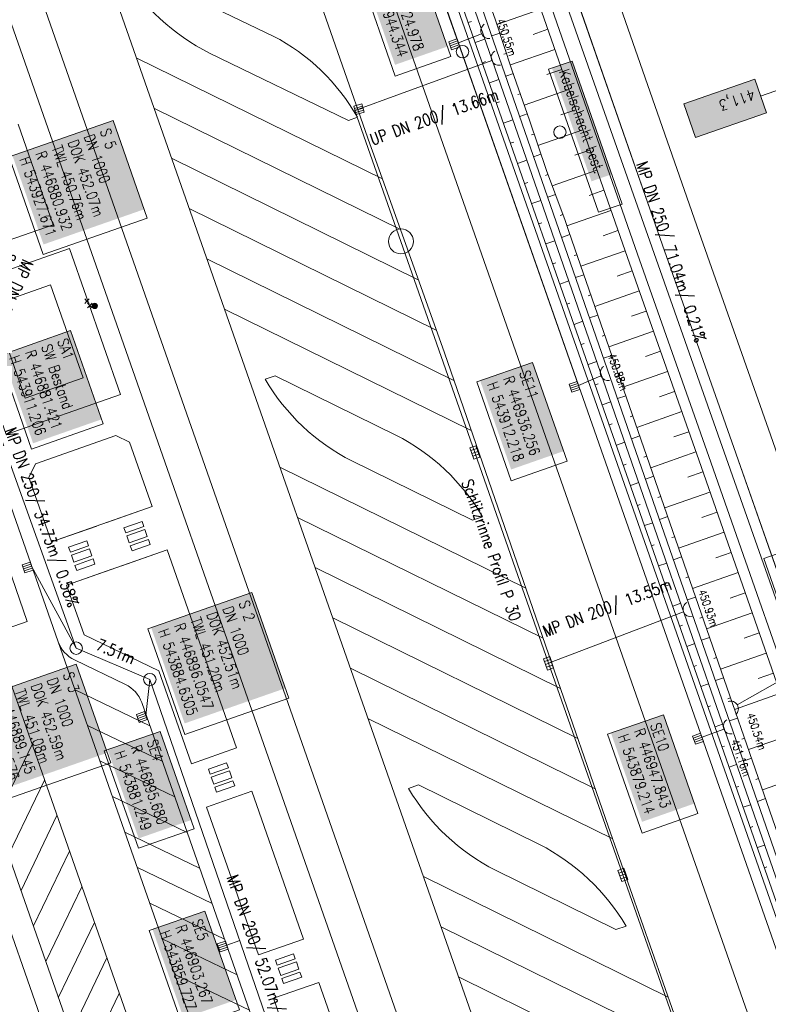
# Model space of a CAD drawing. Header units: inches. Extents: x 446825 to 447109, y 443658 to 444215.
# Tile 9 of 19: x 446884 to 446954, y 443854 to 443947. Entities that reach past the tile are written whole.
import ezdxf

# ---------------------------------------------------------------- set-up
doc = ezdxf.new("R2010")
doc.units = ezdxf.units.IN
doc.header["$MEASUREMENT"] = 0
for name, color, linetype in [('210_Text', 7, 'Continuous'), ('Beschriftung', 7, 'Continuous'), ('GLOBAL', 7, 'Continuous'), ('Hintergrund', 7, 'Continuous'), ('Hintergrundplan', 7, 'Continuous'), ('Kanal', 7, 'Continuous')]:
    doc.layers.add(name, color=color, linetype=linetype)
doc.styles.add('1', font='txt_____.ttf', dxfattribs={"width": 0.9, "height": 1})
doc.styles.add('14059', font='txt_____.ttf', dxfattribs={"width": 0.8, "height": 1})
doc.styles.add('900', font='txt_____.ttf', dxfattribs={"width": 0.8, "height": 1})
doc.styles.add('905', font='txt_____.ttf', dxfattribs={"width": 0.8, "height": 1})

# ---------------------------------------------------------------- blocks, each defined once
blk = doc.blocks.new('Schacht')
at = {"color": 18, "lineweight": 5, "true_color": 0x000000}
blk.add_circle((0, 0), 0.779, dxfattribs=at)
blk = doc.blocks.new('SK-quadrat Rand')
at = {"color": 18, "lineweight": 5, "true_color": 0x000000}
for p, q in [((-0.4, 0.8), (-0.4, 0)), ((-0.4, 0.8), (0.4, 0.8)), ((-0.4, 0), (0.4, 0)), ((-0.2, 0.8), (-0.2, 0)), ((0, 0.8), (0, 0)), ((0.2, 0.8), (0.2, 0)), ((0.4, 0.8), (0.4, 0))]:
    blk.add_line(p, q, dxfattribs=at)
blk = doc.blocks.new('SK-rechteck Mitt')
at = {"color": 18, "lineweight": 5, "true_color": 0x000000}
for p, q in [((-0.375, 0.2), (-0.375, -0.2)), ((-0.375, 0.2), (0.375, 0.2)), ((-0.1875, 0.2), (-0.1875, -0.2)), ((0, 0.2), (0, -0.2)), ((0.1875, 0.2), (0.1875, -0.2)), ((0.375, 0.2), (0.375, -0.2)), ((-0.375, -0.2), (0.375, -0.2))]:
    blk.add_line(p, q, dxfattribs=at)
blk = doc.blocks.new('Ein-_Auslauf')
at = {"color": 18, "lineweight": 5, "true_color": 0x000000}
blk.add_lwpolyline([(-0.700676, -0.583948, -0.816874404), (0.724419, -0.589597)], format="xyb", dxfattribs=at)
blk = doc.blocks.new('Schieber (Kreuz)')
at = {"color": 18, "lineweight": 5, "true_color": 0x000000}
for q in [(-0.2178, 0.2178), (-0.2178, -0.2178), (0.2178, 0.2178), (0.2178, -0.2178)]:
    blk.add_line((0, 0), q, dxfattribs=at)
blk = doc.blocks.new('Unterflurhydrant')
h = blk.add_hatch(color=131)
edge = h.paths.add_edge_path(flags=0)
edge.add_arc((0, 0), 0.25, 0, 360)
at = {"color": 18, "lineweight": 5, "true_color": 0x000000}
blk.add_circle((0, 0), 0.25, dxfattribs=at)

msp = doc.modelspace()

# ---------------------------------------------------------------- hatches: boundary and pattern name
at = {"layer": '210_Text'}
for color in [153, 131]:
    msp.add_hatch(color=color, dxfattribs=at).paths.add_polyline_path([(446953.878, 443937.779), (446947.237, 443935.464), (446946.136, 443938.623), (446952.777, 443940.938)], flags=0)

# ---------------------------------------------------------------- linework, layer by layer
at = {"layer": '210_Text', "color": 2, "lineweight": 5, "true_color": 0xffff00}
msp.add_line((446957.832, 443940.929), (446953.327, 443939.358), dxfattribs=at)
at = {"layer": '210_Text', "color": 18, "lineweight": 5, "true_color": 0x000000}
msp.add_line((446957.832, 443940.929), (446953.327, 443939.358), dxfattribs=at)
at = {"layer": '210_Text', "color": 153, "lineweight": 5, "true_color": 0x5391e3}
msp.add_lwpolyline([(446953.878, 443937.779), (446952.777, 443940.938), (446946.136, 443938.623), (446947.237, 443935.464), (446953.878, 443937.779)], close=True, dxfattribs=at)
at = {"layer": '210_Text', "color": 2, "lineweight": 5, "true_color": 0xffff00}
msp.add_lwpolyline([(446947.237, 443935.464), (446946.136, 443938.623), (446952.777, 443940.938), (446953.878, 443937.779), (446947.237, 443935.464)], close=True, dxfattribs=at)
at = {"layer": '210_Text', "color": 18, "lineweight": 5, "true_color": 0x000000}
for points in [[(446953.878, 443937.779), (446952.777, 443940.938), (446946.136, 443938.623), (446947.237, 443935.464), (446953.878, 443937.779)], [(446947.237, 443935.464), (446946.136, 443938.623), (446952.777, 443940.938), (446953.878, 443937.779), (446947.237, 443935.464)]]:
    msp.add_lwpolyline(points, close=True, dxfattribs=at)
at = {"layer": 'Beschriftung', "color": 18, "lineweight": 5, "true_color": 0x000000}
for points in [[(446921.052, 443952.333), (446924.289, 443943.065), (446919.066, 443941.241), (446915.828, 443950.508)], [(446935.652, 443942.646), (446940.341, 443929.224), (446938.138, 443928.455), (446933.449, 443941.877)], [(446892.616, 443937.065), (446895.81, 443927.923), (446886.055, 443924.515), (446882.861, 443933.658)], [(446888.617, 443917.362), (446891.676, 443908.606), (446884.942, 443906.254), (446881.883, 443915.01)], [(446931.941, 443914.377), (446935.178, 443905.11), (446929.954, 443903.285), (446926.717, 443912.552)], [(446881.317, 443899.351), (446884.554, 443890.083), (446879.33, 443888.258), (446876.093, 443897.526)], [(446963.4, 443899.389), (446966.637, 443890.122), (446956.882, 443886.714), (446953.645, 443895.982)], [(446905.624, 443892.788), (446909.083, 443882.885), (446899.328, 443879.477), (446895.869, 443889.38)], [(446889.147, 443886.089), (446892.384, 443876.822), (446882.629, 443873.414), (446879.391, 443882.682)], [(446944.212, 443881.326), (446947.449, 443872.059), (446942.225, 443870.234), (446938.988, 443879.501)], [(446897.006, 443879.773), (446900.2, 443870.631), (446894.976, 443868.806), (446891.783, 443877.949)], [(446901.22, 443862.911), (446904.459, 443853.638), (446899.236, 443851.814), (446895.996, 443861.086)]]:
    msp.add_lwpolyline(points, close=True, dxfattribs=at)
at = {"layer": 'GLOBAL', "color": 92, "lineweight": 5, "true_color": 0x00b400}
msp.add_polyline3d([(446936.256, 443912.218, 0), (446924.959, 443944.377, 0), (446920.919, 443955.859, 451.048), (446916.903, 443967.344, 450.955), (446913.198, 443977.938, 450.876), (446909.218, 443989.316, 450.797), (446905.454, 444000.026, 450.709), (446901.314, 444011.801, 450.639), (446895.675, 444045.173, 451.449)], dxfattribs=at)
at = {"layer": 'Hintergrund', "color": 254, "lineweight": 15, "true_color": 0xcccccc}
for p, q in [((446879.709, 443985.951), (446931.626, 443837.873)), ((446881.33, 443961.48), (446926.607, 443832.244)), ((446932.716, 443947.52), (446928.6, 443946.085)), ((446925.917, 443946.26), (446926.221, 443946.366)), ((446928.874, 443945.262), (446928.115, 443945.009)), ((446933.375, 443945.631), (446931.994, 443945.15)), ((446926.578, 443944.372), (446927.485, 443944.69)), ((446929.507, 443943.364), (446929.261, 443943.283)), ((446934.033, 443943.743), (446929.865, 443942.29)), ((446894.785, 443942.95), (446917.857, 443931.592)), ((446927.239, 443942.485), (446927.54, 443942.59)), ((446930.143, 443941.468), (446929.429, 443941.222)), ((446934.691, 443941.854), (446933.298, 443941.369)), ((446927.901, 443940.597), (446928.796, 443940.911)), ((446930.795, 443939.577), (446930.558, 443939.496)), ((446935.35, 443939.966), (446931.164, 443938.507)), ((446928.562, 443938.71), (446928.858, 443938.814)), ((446896.438, 443938.235), (446919.545, 443926.86)), ((446931.447, 443937.687), (446930.74, 443937.443)), ((446936.008, 443938.077), (446934.609, 443937.59)), ((446864.675, 443936.571), (446897.415, 443843.128)), ((446886.999, 443927.294), (446883.692, 443936.732)), ((446914.669, 443937.08), (446915.52, 443937.387)), ((446929.223, 443936.822), (446930.107, 443937.132)), ((446932.088, 443935.792), (446931.857, 443935.715)), ((446936.666, 443936.189), (446932.449, 443934.719)), ((446929.885, 443934.935), (446930.177, 443935.037)), ((446932.725, 443933.896), (446932.049, 443933.669)), ((446937.325, 443934.3), (446935.912, 443933.808)), ((446898.091, 443933.52), (446921.233, 443922.127)), ((446930.546, 443933.047), (446931.418, 443933.353)), ((446933.376, 443932.005), (446933.155, 443931.922)), ((446937.983, 443932.412), (446933.777, 443930.945)), ((446931.207, 443931.16), (446931.496, 443931.261)), ((446934.084, 443930.135), (446933.369, 443929.864)), ((446938.641, 443930.523), (446937.256, 443930.04)), ((446931.868, 443929.272), (446932.729, 443929.574)), ((446899.744, 443928.805), (446922.921, 443917.395)), ((446934.792, 443928.265), (446934.536, 443928.168)), ((446939.3, 443928.635), (446935.169, 443927.194)), ((446882.752, 443925.807), (446886.999, 443927.294)), ((446932.53, 443927.385), (446932.815, 443927.484)), ((446935.44, 443926.373), (446934.673, 443926.107)), ((446939.958, 443926.746), (446938.576, 443926.264)), ((446933.191, 443925.497), (446934.04, 443925.795)), ((446936.096, 443924.484), (446935.84, 443924.395)), ((446940.616, 443924.857), (446936.468, 443923.411)), ((446901.398, 443924.09), (446924.574, 443912.681)), ((446933.852, 443923.61), (446934.133, 443923.708)), ((446941.279, 443922.97), (446939.895, 443922.483)), ((446934.514, 443921.722), (446935.351, 443922.016)), ((446936.751, 443922.594), (446935.984, 443922.328)), ((446941.943, 443921.084), (446937.783, 443919.618)), ((446935.175, 443919.835), (446935.452, 443919.932)), ((446937.407, 443920.705), (446937.151, 443920.616)), ((446903.051, 443919.375), (446926.198, 443907.98)), ((446942.608, 443919.198), (446941.218, 443918.708)), ((446935.836, 443917.947), (446936.662, 443918.236)), ((446938.062, 443918.815), (446937.295, 443918.549)), ((446943.273, 443917.311), (446939.094, 443915.839)), ((446938.718, 443916.925), (446938.462, 443916.837)), ((446936.498, 443916.06), (446936.771, 443916.155)), ((446943.937, 443915.425), (446942.542, 443914.933)), ((446937.159, 443914.172), (446937.973, 443914.457)), ((446939.373, 443915.036), (446938.606, 443914.77)), ((446944.602, 443913.539), (446940.406, 443912.06)), ((446940.029, 443913.146), (446939.773, 443913.058)), ((446937.82, 443912.285), (446938.09, 443912.379)), ((446945.267, 443911.652), (446943.865, 443911.158)), ((446938.482, 443910.397), (446939.284, 443910.678)), ((446940.684, 443911.257), (446939.917, 443910.991)), ((446945.931, 443909.766), (446941.717, 443908.281)), ((446941.34, 443909.367), (446941.084, 443909.279)), ((446939.143, 443908.51), (446939.408, 443908.603)), ((446946.596, 443907.88), (446945.188, 443907.384)), ((446885.32, 443904.867), (446892.871, 443907.512)), ((446892.871, 443907.512), (446894.145, 443906.899)), ((446941.995, 443907.478), (446941.228, 443907.212)), ((446894.145, 443906.899), (446896.263, 443900.848)), ((446939.804, 443906.622), (446940.595, 443906.899)), ((446942.651, 443905.588), (446942.395, 443905.5)), ((446947.26, 443905.993), (446943.028, 443904.502)), ((446885.32, 443904.867), (446884.707, 443903.593)), ((446908.246, 443904.557), (446931.303, 443893.206)), ((446940.465, 443904.735), (446940.727, 443904.826)), ((446886.828, 443897.539), (446884.707, 443903.593)), ((446943.306, 443903.699), (446942.539, 443903.433)), ((446947.923, 443904.106), (446946.509, 443903.611)), ((446941.127, 443902.847), (446941.906, 443903.12)), ((446943.962, 443901.809), (446943.706, 443901.721)), ((446948.583, 443902.218), (446944.336, 443900.732)), ((446886.827, 443897.542), (446896.263, 443900.848)), ((446941.788, 443900.96), (446942.046, 443901.05)), ((446909.899, 443899.842), (446932.928, 443888.505)), ((446944.617, 443899.92), (446943.85, 443899.654)), ((446949.244, 443900.331), (446947.827, 443899.835)), ((446942.449, 443899.072), (446943.217, 443899.341)), ((446945.273, 443898.03), (446945.017, 443897.942)), ((446949.905, 443898.443), (446945.647, 443896.953)), ((446888.249, 443893.483), (446897.685, 443896.79)), ((446897.686, 443896.79), (446904.193, 443878.219)), ((446943.111, 443897.185), (446943.365, 443897.274)), ((446945.928, 443896.141), (446945.161, 443895.875)), ((446950.566, 443896.555), (446949.145, 443896.058)), ((446911.552, 443895.127), (446934.557, 443883.802)), ((446943.772, 443895.297), (446944.528, 443895.562)), ((446946.584, 443894.251), (446946.328, 443894.162)), ((446951.226, 443894.668), (446946.958, 443893.174)), ((446944.433, 443893.41), (446944.684, 443893.497)), ((446947.239, 443892.362), (446946.472, 443892.095)), ((446951.887, 443892.78), (446950.462, 443892.281)), ((446945.095, 443891.522), (446945.839, 443891.783)), ((446913.205, 443890.412), (446936.192, 443879.096)), ((446947.895, 443890.472), (446947.639, 443890.383)), ((446952.548, 443890.892), (446948.269, 443889.394)), ((446945.756, 443889.635), (446946.002, 443889.721)), ((446948.55, 443888.583), (446947.783, 443888.316)), ((446953.209, 443889.005), (446951.78, 443888.505)), ((446887.457, 443888.183), (446903.297, 443842.972)), ((446946.417, 443887.747), (446947.15, 443888.004)), ((446949.206, 443886.693), (446948.95, 443886.604)), ((446953.869, 443887.117), (446949.58, 443885.615)), ((446914.858, 443885.697), (446937.826, 443874.39)), ((446947.079, 443885.86), (446947.321, 443885.944)), ((446896.894, 443885.442), (446899.946, 443876.731)), ((446949.861, 443884.804), (446949.094, 443884.537)), ((446954.53, 443885.229), (446953.098, 443884.728)), ((446947.74, 443883.972), (446948.461, 443884.225)), ((446889.037, 443883.673), (446896.046, 443880.3)), ((446955.191, 443883.341), (446950.891, 443881.836)), ((446948.401, 443882.085), (446948.64, 443882.168)), ((446950.517, 443882.914), (446950.261, 443882.825)), ((446890.206, 443880.337), (446897.215, 443876.963)), ((446916.512, 443880.982), (446939.466, 443869.681)), ((446949.062, 443880.197), (446949.772, 443880.446)), ((446951.172, 443881.024), (446950.405, 443880.758)), ((446956.512, 443879.566), (446952.202, 443878.057)), ((446885.006, 443878.543), (446881.634, 443871.534)), ((446949.724, 443878.31), (446949.958, 443878.392)), ((446951.828, 443879.135), (446951.572, 443879.046)), ((446891.375, 443877), (446898.384, 443873.627)), ((446950.385, 443876.422), (446951.083, 443876.667)), ((446952.483, 443877.245), (446951.716, 443876.979)), ((446957.834, 443875.791), (446953.513, 443874.278)), ((446886.175, 443875.207), (446882.803, 443868.197)), ((446951.046, 443874.535), (446951.277, 443874.615)), ((446953.139, 443875.356), (446952.883, 443875.267)), ((446905.615, 443874.161), (446910.475, 443860.288)), ((446892.544, 443873.663), (446899.554, 443870.29)), ((446951.708, 443872.647), (446952.394, 443872.888)), ((446953.794, 443873.466), (446953.027, 443873.2)), ((446887.344, 443871.87), (446883.972, 443864.86)), ((446901.368, 443872.673), (446906.228, 443858.8)), ((446893.713, 443870.327), (446900.722, 443866.954)), ((446952.369, 443870.759), (446952.596, 443870.839)), ((446953.03, 443868.872), (446953.705, 443869.109)), ((446888.513, 443868.533), (446885.141, 443861.524)), ((446894.883, 443866.989), (446901.892, 443863.616)), ((446953.692, 443866.984), (446953.915, 443867.063)), ((446921.707, 443866.163), (446944.675, 443854.856)), ((446889.682, 443865.197), (446886.31, 443858.187)), ((446896.052, 443863.653), (446903.061, 443860.28)), ((446890.851, 443861.86), (446887.479, 443854.85)), ((446923.36, 443861.448), (446946.312, 443850.149)), ((446897.22, 443860.316), (446904.229, 443856.944)), ((446892.02, 443858.523), (446888.648, 443851.514)), ((446898.389, 443856.98), (446905.399, 443853.607)), ((446911.897, 443856.23), (446917.528, 443840.157)), ((446925.013, 443856.733), (446947.962, 443845.435)), ((446893.19, 443855.187), (446889.934, 443848.421)), ((446907.65, 443854.742), (446909.76, 443848.719))]:
    msp.add_line(p, q, dxfattribs=at)
for points in [[(446900.191, 444055.195), (446903.57, 444044.254), (446911.486, 444019.844), (446919.4, 443996.424), (446927.04, 443974.361), (446935.389, 443950.486), (446944.145, 443925.367), (446950.833, 443906.385), (446961.358, 443876.315), (446970.072, 443851.509), (446976.947, 443831.697), (446984.754, 443809.453), (446986.245, 443805.194)], [(446896.847, 444054.162), (446900.233, 444043.198), (446908.163, 444018.744), (446916.088, 443995.291), (446923.734, 443973.211), (446932.085, 443949.331), (446940.842, 443924.21), (446947.531, 443905.225), (446958.055, 443875.157), (446966.767, 443850.356), (446973.642, 443830.544), (446981.452, 443808.294), (446982.941, 443804.038)], [(446897.802, 444054.457), (446901.186, 444043.5), (446909.112, 444019.058), (446917.034, 443995.615), (446924.678, 443973.54), (446933.029, 443949.661), (446941.786, 443924.54), (446948.475, 443905.556), (446958.999, 443875.488), (446967.712, 443850.685), (446974.586, 443830.874), (446982.395, 443808.625), (446983.885, 443804.368)], [(446892.816, 444032.444), (446895.673, 444031.07), (446969.389, 443820.669), (446967.702, 443817.237)], [(446913.076, 443994.179), (446914.669, 443989.44), (446916.261, 443984.699), (446917.85, 443979.958), (446919.385, 443975.198), (446920.919, 443970.437), (446922.453, 443965.676), (446923.976, 443960.912), (446925.474, 443956.139), (446926.759, 443951.291), (446928.435, 443946.58), (446930.016, 443941.836), (446931.646, 443937.11), (446933.238, 443932.369), (446935.009, 443927.692), (446935.337, 443926.67), (446944.818, 443899.341), (446957.928, 443861.55), (446959.567, 443856.826), (446961.21, 443852.104)], [(446913.907, 443942.836), (446916.699, 443934.895), (446917.051, 443933.852)], [(446917.051, 443933.852), (446923.678, 443915.274), (446933.749, 443886.128), (446939.041, 443870.892), (446945.241, 443853.246), (446946.74, 443848.912), (446951.195, 443836.24), (446957.979, 443816.799), (446958.411, 443815.567)], [(446896.894, 443885.442), (446889.885, 443888.814), (446888.249, 443893.483)]]:
    msp.add_lwpolyline(points, dxfattribs=at)
for points in [[(446887.789, 444036.412, -0.019083), (446889.461, 444032.165), (446966.79, 443811.454)], [(446887.789, 444036.412, 0.213062), (446891.409, 444033.121, -0.23303), (446895.196, 444029.406), (446967.939, 443821.782, -0.227664), (446967.365, 443816.618, 0.227694), (446966.79, 443811.454)], [(446890.73, 444035.552, -0.42086), (446890.499, 444036.213), (446890.953, 444036.372, -0.401798), (446898.161, 444033.107, -0.019269), (446898.309, 444032.692), (446901.649, 444021.941), (446903.172, 444017.183), (446904.742, 444012.442), (446906.36, 444007.717), (446944.052, 443899.07), (446957.162, 443861.279), (446958.801, 443856.556), (446960.444, 443851.835), (446962.091, 443847.114), (446963.74, 443842.394), (446965.393, 443837.676), (446967.05, 443832.958), (446971.617, 443819.956, -0.068029), (446972.741, 443814.463, -0.048999), (446972.612, 443810.418, 0.113451), (446973.531, 443801.401), (446973.796, 443800.685)], [(446973.14, 443800.442), (446972.871, 443801.167, -0.113568), (446971.918, 443810.508, 0.117419), (446970.956, 443819.724), (446966.39, 443832.726), (446964.733, 443837.444), (446963.079, 443842.163), (446961.43, 443846.883), (446959.783, 443851.604), (446958.14, 443856.326), (446956.501, 443861.05), (446943.391, 443898.841), (446905.698, 444007.489), (446904.079, 444012.219), (446902.506, 444016.966), (446900.981, 444021.73), (446897.641, 444032.484, 0.424353), (446891.219, 444035.723), (446890.73, 444035.552)], [(446972.118, 443800.097), (446971.608, 443801.57, -0.118953), (446970.735, 443811.394, 0.125853), (446969.93, 443820.636), (446895.627, 444032.711, 0.414457), (446891.797, 444034.55, -0.054822), (446891.442, 444034.485, -0.20187), (446890.23, 444034.897)], [(446925.057, 443836.67, 0.198918), (446923.526, 443838.381), (446921.366, 443839.42, -0.198913), (446919.836, 443841.132), (446880.012, 443954.795, -0.19891), (446880.14, 443957.088), (446881.181, 443959.251, 0.198722), (446881.309, 443961.544)], [(446915.517, 443937.387, 0.144445), (446907.629, 443944.99), (446894.406, 443951.345), (446893.463, 443951.008)], [(446893.464, 443951.007, 0.142623), (446901.65, 443943.389), (446914.669, 443937.08)], [(446915.852, 443831.225, -0.292532), (446907.409, 443845.014, 0.089418), (446906.568, 443850.27), (446895.288, 443882.465, 0.198904), (446893.757, 443884.177), (446888.987, 443886.471, -0.198904), (446887.457, 443888.183), (446876.475, 443919.528, -0.198904), (446876.602, 443921.821), (446878.897, 443926.591, 0.198904), (446879.025, 443928.883), (446877.744, 443932.54, 0.198904), (446876.213, 443934.251), (446871.442, 443936.55, -0.200245), (446869.911, 443938.261)], [(446897.237, 443843.634, 0.198855), (446895.706, 443845.346), (446890.936, 443847.641, -0.199131), (446889.406, 443849.352), (446862.172, 443927.084, -0.198904), (446862.299, 443929.376), (446864.594, 443934.146, 0.199247), (446864.721, 443936.443)], [(446906.859, 443912.803, 0.142623), (446914.998, 443905.135), (446926.308, 443899.566), (446927.257, 443899.903, 0.142623), (446919.121, 443907.563), (446907.803, 443913.134), (446906.858, 443912.804)], [(446920.32, 443874.41, 0.142623), (446928.459, 443866.742), (446939.769, 443861.173), (446940.718, 443861.51, 0.142623), (446932.582, 443869.17), (446921.264, 443874.742), (446920.319, 443874.411)], [(446879.837, 443870.011), (446887.656, 443847.694), (446895.448, 443843.945, -0.199814), (446896.471, 443842.797), (446897.415, 443843.128)]]:
    msp.add_lwpolyline(points, format="xyb", dxfattribs=at)
for points in [[(446877.794, 443921.324), (446888.506, 443925.077), (446893.306, 443911.373), (446882.594, 443907.621), (446877.794, 443921.324)], [(446881.305, 443919.757), (446886.741, 443921.661), (446889.795, 443912.941), (446884.359, 443911.036), (446881.305, 443919.757)]]:
    msp.add_lwpolyline(points, close=True, dxfattribs=at)
at = {"layer": 'Hintergrundplan', "color": 254, "lineweight": 15, "true_color": 0xcccccc}
for p, q in [((446889.087, 444013.883), (446913.907, 443942.836)), ((446879.709, 443985.951), (446931.626, 443837.873)), ((446881.33, 443961.48), (446926.607, 443832.244)), ((446935.389, 443950.486), (446944.145, 443925.367)), ((446932.716, 443947.52), (446928.6, 443946.085)), ((446925.917, 443946.26), (446926.221, 443946.366)), ((446928.874, 443945.262), (446928.115, 443945.009)), ((446933.375, 443945.631), (446931.994, 443945.15)), ((446926.578, 443944.372), (446927.485, 443944.69)), ((446929.507, 443943.364), (446929.261, 443943.283)), ((446934.033, 443943.743), (446929.865, 443942.29)), ((446894.785, 443942.95), (446917.857, 443931.592)), ((446927.239, 443942.485), (446927.54, 443942.59)), ((446930.143, 443941.468), (446929.429, 443941.222)), ((446934.691, 443941.854), (446933.298, 443941.369)), ((446927.901, 443940.597), (446928.796, 443940.911)), ((446930.795, 443939.577), (446930.558, 443939.496)), ((446935.35, 443939.966), (446931.164, 443938.507)), ((446928.562, 443938.71), (446928.858, 443938.814)), ((446896.438, 443938.235), (446919.545, 443926.86)), ((446931.447, 443937.687), (446930.74, 443937.443)), ((446936.008, 443938.077), (446934.609, 443937.59)), ((446864.675, 443936.571), (446897.415, 443843.128)), ((446886.999, 443927.294), (446883.692, 443936.732)), ((446914.669, 443937.08), (446915.52, 443937.387)), ((446929.223, 443936.822), (446930.107, 443937.132)), ((446932.088, 443935.792), (446931.857, 443935.715)), ((446936.666, 443936.189), (446932.449, 443934.719)), ((446929.885, 443934.935), (446930.177, 443935.037)), ((446932.725, 443933.896), (446932.049, 443933.669)), ((446937.325, 443934.3), (446935.912, 443933.808)), ((446898.091, 443933.52), (446921.233, 443922.127)), ((446930.546, 443933.047), (446931.418, 443933.353)), ((446933.376, 443932.005), (446933.155, 443931.922)), ((446937.983, 443932.412), (446933.777, 443930.945)), ((446931.207, 443931.16), (446931.496, 443931.261)), ((446934.084, 443930.135), (446933.369, 443929.864)), ((446938.641, 443930.523), (446937.256, 443930.04)), ((446931.868, 443929.272), (446932.729, 443929.574)), ((446899.744, 443928.805), (446922.921, 443917.395)), ((446934.792, 443928.265), (446934.536, 443928.168)), ((446939.3, 443928.635), (446935.169, 443927.194)), ((446882.752, 443925.807), (446886.999, 443927.294)), ((446932.53, 443927.385), (446932.815, 443927.484)), ((446935.44, 443926.373), (446934.673, 443926.107)), ((446939.958, 443926.746), (446938.576, 443926.264)), ((446933.191, 443925.497), (446934.04, 443925.795)), ((446936.096, 443924.484), (446935.84, 443924.395)), ((446940.616, 443924.857), (446936.468, 443923.411)), ((446944.145, 443925.367), (446950.833, 443906.385)), ((446901.398, 443924.09), (446924.574, 443912.681)), ((446933.852, 443923.61), (446934.133, 443923.708)), ((446941.279, 443922.97), (446939.895, 443922.483)), ((446934.514, 443921.722), (446935.351, 443922.016)), ((446936.751, 443922.594), (446935.984, 443922.328)), ((446941.943, 443921.084), (446937.783, 443919.618)), ((446935.175, 443919.835), (446935.452, 443919.932)), ((446937.407, 443920.705), (446937.151, 443920.616)), ((446903.051, 443919.375), (446926.198, 443907.98)), ((446942.608, 443919.198), (446941.218, 443918.708)), ((446935.836, 443917.947), (446936.662, 443918.236)), ((446938.062, 443918.815), (446937.295, 443918.549)), ((446943.273, 443917.311), (446939.094, 443915.839)), ((446938.718, 443916.925), (446938.462, 443916.837)), ((446936.498, 443916.06), (446936.771, 443916.155)), ((446943.937, 443915.425), (446942.542, 443914.933)), ((446937.159, 443914.172), (446937.973, 443914.457)), ((446939.373, 443915.036), (446938.606, 443914.77)), ((446944.602, 443913.539), (446940.406, 443912.06)), ((446940.029, 443913.146), (446939.773, 443913.058)), ((446937.82, 443912.285), (446938.09, 443912.379)), ((446945.267, 443911.652), (446943.865, 443911.158)), ((446938.482, 443910.397), (446939.284, 443910.678)), ((446940.684, 443911.257), (446939.917, 443910.991)), ((446945.931, 443909.766), (446941.717, 443908.281)), ((446941.34, 443909.367), (446941.084, 443909.279)), ((446939.143, 443908.51), (446939.408, 443908.603)), ((446946.596, 443907.88), (446945.188, 443907.384)), ((446885.32, 443904.867), (446892.871, 443907.512)), ((446892.871, 443907.512), (446894.145, 443906.899)), ((446941.995, 443907.478), (446941.228, 443907.212)), ((446894.145, 443906.899), (446896.263, 443900.848)), ((446939.804, 443906.622), (446940.595, 443906.899)), ((446950.833, 443906.385), (446961.358, 443876.315)), ((446942.651, 443905.588), (446942.395, 443905.5)), ((446947.26, 443905.993), (446943.028, 443904.502)), ((446885.32, 443904.867), (446884.707, 443903.593)), ((446908.246, 443904.557), (446931.303, 443893.206)), ((446940.465, 443904.735), (446940.727, 443904.826)), ((446886.828, 443897.539), (446884.707, 443903.593)), ((446943.306, 443903.699), (446942.539, 443903.433)), ((446947.923, 443904.106), (446946.509, 443903.611)), ((446941.127, 443902.847), (446941.906, 443903.12)), ((446943.962, 443901.809), (446943.706, 443901.721)), ((446948.583, 443902.218), (446944.336, 443900.732)), ((446886.827, 443897.542), (446896.263, 443900.848)), ((446896.263, 443900.848), (446892.016, 443899.36)), ((446941.788, 443900.96), (446942.046, 443901.05)), ((446909.899, 443899.842), (446932.928, 443888.505)), ((446944.617, 443899.92), (446943.85, 443899.654)), ((446949.244, 443900.331), (446947.827, 443899.835)), ((446891.074, 443899.029), (446886.827, 443897.542)), ((446942.449, 443899.072), (446943.217, 443899.341)), ((446945.273, 443898.03), (446945.017, 443897.942)), ((446949.905, 443898.443), (446945.647, 443896.953)), ((446888.249, 443893.483), (446897.685, 443896.79)), ((446893.438, 443895.302), (446897.685, 443896.79)), ((446897.686, 443896.79), (446904.193, 443878.219)), ((446943.111, 443897.185), (446943.365, 443897.274)), ((446945.928, 443896.141), (446945.161, 443895.875)), ((446950.566, 443896.555), (446949.145, 443896.058)), ((446888.249, 443893.483), (446892.495, 443894.971)), ((446911.552, 443895.127), (446934.557, 443883.802)), ((446943.772, 443895.297), (446944.528, 443895.562)), ((446946.584, 443894.251), (446946.328, 443894.162)), ((446951.226, 443894.668), (446946.958, 443893.174)), ((446944.433, 443893.41), (446944.684, 443893.497)), ((446947.239, 443892.362), (446946.472, 443892.095)), ((446951.887, 443892.78), (446950.462, 443892.281)), ((446945.095, 443891.522), (446945.839, 443891.783)), ((446913.205, 443890.412), (446936.192, 443879.096)), ((446947.895, 443890.472), (446947.639, 443890.383)), ((446952.548, 443890.892), (446948.269, 443889.394)), ((446945.756, 443889.635), (446946.002, 443889.721)), ((446948.55, 443888.583), (446947.783, 443888.316)), ((446953.209, 443889.005), (446951.78, 443888.505)), ((446887.457, 443888.183), (446903.297, 443842.972)), ((446946.417, 443887.747), (446947.15, 443888.004)), ((446949.206, 443886.693), (446948.95, 443886.604)), ((446953.869, 443887.117), (446949.58, 443885.615)), ((446914.858, 443885.697), (446937.826, 443874.39)), ((446947.079, 443885.86), (446947.321, 443885.944)), ((446896.894, 443885.442), (446899.946, 443876.731)), ((446949.861, 443884.804), (446949.094, 443884.537)), ((446954.53, 443885.229), (446953.098, 443884.728)), ((446947.74, 443883.972), (446948.461, 443884.225)), ((446889.037, 443883.673), (446896.046, 443880.3)), ((446955.191, 443883.341), (446950.891, 443881.836)), ((446948.401, 443882.085), (446948.64, 443882.168)), ((446950.517, 443882.914), (446950.261, 443882.825)), ((446890.206, 443880.337), (446897.215, 443876.963)), ((446916.512, 443880.982), (446939.466, 443869.681)), ((446949.062, 443880.197), (446949.772, 443880.446)), ((446951.172, 443881.024), (446950.405, 443880.758)), ((446956.512, 443879.566), (446952.202, 443878.057)), ((446885.006, 443878.543), (446881.634, 443871.534)), ((446949.724, 443878.31), (446949.958, 443878.392)), ((446951.828, 443879.135), (446951.572, 443879.046)), ((446904.193, 443878.219), (446899.946, 443876.731)), ((446891.375, 443877), (446898.384, 443873.627)), ((446950.385, 443876.422), (446951.083, 443876.667)), ((446952.483, 443877.245), (446951.716, 443876.979)), ((446957.834, 443875.791), (446953.513, 443874.278)), ((446886.175, 443875.207), (446882.803, 443868.197)), ((446951.046, 443874.535), (446951.277, 443874.615)), ((446953.139, 443875.356), (446952.883, 443875.267)), ((446901.368, 443872.673), (446905.614, 443874.161)), ((446905.615, 443874.161), (446910.475, 443860.288)), ((446892.544, 443873.663), (446899.554, 443870.29)), ((446951.708, 443872.647), (446952.394, 443872.888)), ((446953.794, 443873.466), (446953.027, 443873.2)), ((446887.344, 443871.87), (446883.972, 443864.86)), ((446901.368, 443872.673), (446906.228, 443858.8)), ((446893.713, 443870.327), (446900.722, 443866.954)), ((446952.369, 443870.759), (446952.596, 443870.839)), ((446953.03, 443868.872), (446953.705, 443869.109)), ((446888.513, 443868.533), (446885.141, 443861.524)), ((446894.883, 443866.989), (446901.892, 443863.616)), ((446953.692, 443866.984), (446953.915, 443867.063)), ((446921.707, 443866.163), (446944.675, 443854.856)), ((446889.682, 443865.197), (446886.31, 443858.187)), ((446896.052, 443863.653), (446903.061, 443860.28)), ((446890.851, 443861.86), (446887.479, 443854.85)), ((446923.36, 443861.448), (446946.312, 443850.149)), ((446897.22, 443860.316), (446904.229, 443856.944)), ((446910.475, 443860.288), (446906.228, 443858.8)), ((446892.02, 443858.523), (446888.648, 443851.514)), ((446898.389, 443856.98), (446905.399, 443853.607)), ((446907.65, 443854.742), (446911.897, 443856.23)), ((446911.897, 443856.23), (446917.528, 443840.157)), ((446925.013, 443856.733), (446947.962, 443845.435)), ((446893.19, 443855.187), (446889.934, 443848.421)), ((446907.65, 443854.742), (446909.76, 443848.719))]:
    msp.add_line(p, q, dxfattribs=at)
for points in [[(446868.119, 444185.762), (446872.902, 444166.574), (446874.776, 444158.915), (446879.718, 444139.722), (446884.285, 444122.721), (446890.218, 444101.37), (446894.053, 444088.1), (446899.244, 444070.549), (446907.026, 444045.348), (446914.927, 444020.983), (446922.83, 443997.598), (446930.463, 443975.553), (446938.811, 443951.683), (446947.566, 443926.566), (446954.254, 443907.586), (446964.779, 443877.515), (446973.494, 443852.704), (446980.369, 443832.892), (446988.175, 443810.653), (446997.053, 443785.283), (447004.526, 443763.549), (447021.071, 443716.597)], [(446896.847, 444054.162), (446900.233, 444043.198), (446908.163, 444018.744), (446916.088, 443995.291), (446923.734, 443973.211), (446932.085, 443949.331), (446940.842, 443924.21), (446947.531, 443905.225), (446958.055, 443875.157), (446966.767, 443850.356), (446973.642, 443830.544), (446981.452, 443808.294), (446982.941, 443804.038)], [(446897.802, 444054.457), (446901.186, 444043.5), (446909.112, 444019.058), (446917.034, 443995.615), (446924.678, 443973.54), (446933.029, 443949.661), (446941.786, 443924.54), (446948.475, 443905.556), (446958.999, 443875.488), (446967.712, 443850.685), (446974.586, 443830.874), (446982.395, 443808.625), (446983.885, 443804.368)], [(446892.816, 444032.444), (446895.673, 444031.07), (446969.389, 443820.669), (446967.702, 443817.237)], [(446913.076, 443994.179), (446914.669, 443989.44), (446916.261, 443984.699), (446917.85, 443979.958), (446919.385, 443975.198), (446920.919, 443970.437), (446922.453, 443965.676), (446923.976, 443960.912), (446925.474, 443956.139), (446926.759, 443951.291), (446928.435, 443946.58), (446930.016, 443941.836), (446931.646, 443937.11), (446933.238, 443932.369), (446935.009, 443927.692), (446935.337, 443926.67), (446944.818, 443899.341), (446957.928, 443861.55), (446959.567, 443856.826), (446961.21, 443852.104)], [(446913.907, 443942.836), (446916.699, 443934.895), (446917.051, 443933.852)], [(446917.051, 443933.852), (446923.678, 443915.274), (446933.749, 443886.128), (446939.041, 443870.892), (446945.241, 443853.246), (446946.74, 443848.912), (446951.195, 443836.24), (446957.979, 443816.799), (446958.411, 443815.567)], [(446896.894, 443885.442), (446889.885, 443888.814), (446888.249, 443893.483)]]:
    msp.add_lwpolyline(points, dxfattribs=at)
for points in [[(446887.789, 444036.412, -0.019083), (446889.461, 444032.165), (446966.79, 443811.454)], [(446887.789, 444036.412, 0.213062), (446891.409, 444033.121, -0.23303), (446895.196, 444029.406), (446967.939, 443821.782, -0.227664), (446967.365, 443816.618, 0.227694), (446966.79, 443811.454)], [(446890.73, 444035.552, -0.42086), (446890.499, 444036.213), (446890.953, 444036.372, -0.401798), (446898.161, 444033.107, -0.019269), (446898.309, 444032.692), (446901.649, 444021.941), (446903.172, 444017.183), (446904.742, 444012.442), (446906.36, 444007.717), (446944.052, 443899.07), (446957.162, 443861.279), (446958.801, 443856.556), (446960.444, 443851.835), (446962.091, 443847.114), (446963.74, 443842.394), (446965.393, 443837.676), (446967.05, 443832.958), (446971.617, 443819.956, -0.068029), (446972.741, 443814.463, -0.048999), (446972.612, 443810.418, 0.113451), (446973.531, 443801.401), (446973.796, 443800.685)], [(446973.14, 443800.442), (446972.871, 443801.167, -0.113568), (446971.918, 443810.508, 0.117419), (446970.956, 443819.724), (446966.39, 443832.726), (446964.733, 443837.444), (446963.079, 443842.163), (446961.43, 443846.883), (446959.783, 443851.604), (446958.14, 443856.326), (446956.501, 443861.05), (446943.391, 443898.841), (446905.698, 444007.489), (446904.079, 444012.219), (446902.506, 444016.966), (446900.981, 444021.73), (446897.641, 444032.484, 0.424353), (446891.219, 444035.723), (446890.73, 444035.552)], [(446972.118, 443800.097), (446971.608, 443801.57, -0.118953), (446970.735, 443811.394, 0.125853), (446969.93, 443820.636), (446895.627, 444032.711, 0.414457), (446891.797, 444034.55, -0.054822), (446891.442, 444034.485, -0.20187), (446890.23, 444034.897)], [(446925.057, 443836.67, 0.198918), (446923.526, 443838.381), (446921.366, 443839.42, -0.198913), (446919.836, 443841.132), (446880.012, 443954.795, -0.19891), (446880.14, 443957.088), (446881.181, 443959.251, 0.198722), (446881.309, 443961.544)], [(446915.517, 443937.387, 0.144445), (446907.629, 443944.99), (446894.406, 443951.345), (446893.463, 443951.008)], [(446893.464, 443951.007, 0.142623), (446901.65, 443943.389), (446914.669, 443937.08)], [(446915.852, 443831.225, -0.292532), (446907.409, 443845.014, 0.089418), (446906.568, 443850.27), (446895.288, 443882.465, 0.198904), (446893.757, 443884.177), (446888.987, 443886.471, -0.198904), (446887.457, 443888.183), (446876.475, 443919.528, -0.198904), (446876.602, 443921.821), (446878.897, 443926.591, 0.198904), (446879.025, 443928.883), (446877.744, 443932.54, 0.198904), (446876.213, 443934.251), (446871.442, 443936.55, -0.200245), (446869.911, 443938.261)], [(446897.237, 443843.634, 0.198855), (446895.706, 443845.346), (446890.936, 443847.641, -0.199131), (446889.406, 443849.352), (446862.172, 443927.084, -0.198904), (446862.299, 443929.376), (446864.594, 443934.146, 0.199247), (446864.721, 443936.443)], [(446906.859, 443912.803, 0.142623), (446914.998, 443905.135), (446926.308, 443899.566), (446927.257, 443899.903, 0.142623), (446919.121, 443907.563), (446907.803, 443913.134), (446906.858, 443912.804)], [(446920.32, 443874.41, 0.142623), (446928.459, 443866.742), (446939.769, 443861.173), (446940.718, 443861.51, 0.142623), (446932.582, 443869.17), (446921.264, 443874.742), (446920.319, 443874.411)], [(446879.837, 443870.011), (446887.656, 443847.694), (446895.448, 443843.945, -0.199814), (446896.471, 443842.797), (446897.415, 443843.128)]]:
    msp.add_lwpolyline(points, format="xyb", dxfattribs=at)
for points in [[(446877.794, 443921.324), (446888.506, 443925.077), (446893.306, 443911.373), (446882.594, 443907.621), (446877.794, 443921.324)], [(446881.305, 443919.757), (446886.741, 443921.661), (446889.795, 443912.941), (446884.359, 443911.036), (446881.305, 443919.757)], [(446893.786, 443898.391), (446893.621, 443898.863), (446895.32, 443899.458), (446895.485, 443898.986), (446893.786, 443898.391)], [(446895.816, 443898.042), (446894.117, 443897.447), (446893.886, 443898.108), (446895.584, 443898.703), (446895.816, 443898.042)], [(446894.216, 443897.164), (446894.381, 443896.692), (446896.08, 443897.287), (446895.915, 443897.759), (446894.216, 443897.164)], [(446888.597, 443896.572), (446888.432, 443897.044), (446890.13, 443897.639), (446890.296, 443897.167), (446888.597, 443896.572)], [(446890.626, 443896.224), (446888.928, 443895.629), (446888.696, 443896.289), (446890.395, 443896.884), (446890.626, 443896.224)], [(446889.027, 443895.345), (446889.192, 443894.873), (446890.891, 443895.469), (446890.725, 443895.94), (446889.027, 443895.345)], [(446901.716, 443875.762), (446901.55, 443876.234), (446903.249, 443876.829), (446903.415, 443876.357), (446901.716, 443875.762)], [(446903.745, 443875.413), (446902.046, 443874.818), (446901.815, 443875.479), (446903.514, 443876.074), (446903.745, 443875.413)], [(446902.146, 443874.535), (446902.311, 443874.063), (446904.01, 443874.658), (446903.844, 443875.13), (446902.146, 443874.535)], [(446907.998, 443857.831), (446907.833, 443858.303), (446909.532, 443858.898), (446909.697, 443858.426), (446907.998, 443857.831)], [(446910.028, 443857.482), (446908.329, 443856.887), (446908.097, 443857.548), (446909.796, 443858.143), (446910.028, 443857.482)], [(446908.428, 443856.604), (446908.593, 443856.132), (446910.292, 443856.727), (446910.127, 443857.199), (446908.428, 443856.604)]]:
    msp.add_lwpolyline(points, close=True, dxfattribs=at)
at = {"layer": 'Kanal', "color": 92, "lineweight": 5, "true_color": 0x00b400}
for p, q in [((446924.989, 443944.347, 451.145), (446927.144, 443945.209, 450.623)), ((446915.288, 443938.016, 451.44), (446928.121, 443942.684, 450.546)), ((446889.145, 443887.576), (446877.419, 443920.265)), ((446936.256, 443912.218, 451.406), (446938.357, 443913.105, 450.884)), ((446889.145, 443887.576), (446884.964, 443895.275, 452.385)), ((446933.453, 443886.154, 451.877), (446946.109, 443890.979, 450.929)), ((446896.055, 443884.631), (446889.145, 443887.576)), ((446957.072, 443885.649, 452.86), (446951.147, 443882.261, 450.535)), ((446896.055, 443884.631), (446895.68, 443881.249, 452.358)), ((446912.997, 443835.389, 453.044), (446896.055, 443884.631)), ((446947.843, 443879.214, 451.69), (446949.877, 443879.977, 451.162)), ((446904.48, 443860.144), (446903.267, 443859.727, 452.533))]:
    msp.add_line(p, q, dxfattribs=at)
for points in [[(446957.072, 443885.649, 452.86), (446933.483, 443952.659, 452.709), (446917.196, 443999.133, 452.498), (446901.228, 444047.345, 451.974)], [(446955.111, 443824.35, 452.434), (446947.344, 443846.521, 452.202), (446940.415, 443866.306, 452.032), (446933.453, 443886.154, 451.877), (446926.527, 443905.937, 451.706), (446919.598, 443925.727, 451.543), (446915.288, 443938.016, 451.44)]]:
    msp.add_polyline3d(points, dxfattribs=at)

# ---------------------------------------------------------------- block references
at = {"layer": 'Kanal'}
for name, p, rotation in [('Ein-_Auslauf', (446927.144, 443945.209, 450.623), 111.8014068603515), ('SK-quadrat Rand', (446924.978, 443944.344, 451.143), 109.2490081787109), ('Ein-_Auslauf', (446928.121, 443942.684, 450.546), 111.8014068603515), ('SK-quadrat Rand', (446915.288, 443938.016, 451.44), 285.7599014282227), ('Schieber (Kreuz)', (446890.159, 443920.121, 452.399), 270), ('Schieber (Kreuz)', (446890.438, 443919.72, 452.404), 270), ('Unterflurhydrant', (446890.886, 443919.675, 452.397), 270), ('Ein-_Auslauf', (446938.357, 443913.105, 450.884), 112.8885314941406), ('SK-quadrat Rand', (446936.256, 443912.218, 451.406), 109.3053680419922), ('SK-quadrat Rand', (446884.964, 443895.275, 452.385), 109.3053680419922), ('Ein-_Auslauf', (446946.109, 443890.979, 450.929), 110.5622039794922), ('Ein-_Auslauf', (446951.147, 443882.261, 450.535), 299.7627319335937), ('SK-quadrat Rand', (446895.68, 443881.249, 452.358), 109.3053680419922), ('Ein-_Auslauf', (446949.877, 443879.977, 451.162), 110.5622039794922), ('SK-quadrat Rand', (446947.843, 443879.214, 451.69), 109.3053680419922), ('SK-quadrat Rand', (446903.267, 443859.727, 452.533), 109.3053680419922)]:
    msp.add_blockref(name, p, dxfattribs=dict(at, rotation=rotation))
at = {"layer": 'Kanal', "xscale": 0.75, "yscale": 0.75, "zscale": 0.75}
for p in [(446925.376, 443943.525, 451.268), (446934.512, 443935.976, 452.69), (446889.145, 443887.576, 452.59), (446896.055, 443884.631)]:
    msp.add_blockref('Schacht', p, dxfattribs=at)
at = {"layer": 'Kanal', "xscale": 1.5, "yscale": 1.5, "zscale": 1.5}
for name, p, rotation in [('Schacht', (446919.598, 443925.727, 451.543), 109.2965515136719), ('SK-rechteck Mitt', (446926.527, 443905.937, 451.706), 109.3053680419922), ('SK-rechteck Mitt', (446933.453, 443886.154, 451.877), 109.3053680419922), ('SK-rechteck Mitt', (446940.415, 443866.306, 452.032), 109.3291259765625)]:
    msp.add_blockref(name, p, dxfattribs=dict(at, rotation=rotation))

# ---------------------------------------------------------------- texts
at = {"layer": '210_Text', "color": 18, "true_color": 0x000000, "insert": (446952.936, 443939.089), "char_height": 1, "attachment_point": 1, "rotation": 199.21825, "line_spacing_factor": 0.959981, "style": '1'}
msp.add_mtext('411,3', dxfattribs=at)
at = {"layer": 'Beschriftung', "color": 18, "true_color": 0x000000, "char_height": 1, "attachment_point": 1, "rotation": 289.25515, "line_spacing_factor": 0.959981, "style": '14059', "bg_fill": 1, "box_fill_scale": 1.5, "bg_fill_color": 256, "bg_fill_true_color": 11599800, "bg_fill_transparency": 0}
for s, insert in [('SE12^JR 446924.978^JH 543944.344', (446920.745, 443951.696)), ('Kabelschacht best.', (446935.345, 443942.009)), ('S 5^JDN 1000^JDOK 452.07m^JTWL 450.76m^JR 446880.932^JH 543927.671', (446892.309, 443936.428)), ('SA1^JSW Bestand^JR 446881.421^JH 543911.206', (446888.31, 443916.725)), ('SE11^JR 446936.256^JH 543912.218', (446931.634, 443913.74)), ('S 2^JDN 1000^JDOK 452.51m^JTWL 451.20m^JR 446896.0547^JH 543884.6305', (446905.317, 443892.151)), ('S 3^JDN 1000^JDOK 452.59m^JTWL 451.08m^JR 446889.145^JH 543887.576', (446888.839, 443885.452)), ('SE10^JR 446947.843^JH 543879.214', (446943.905, 443880.689)), ('SE4^JR 446895.680^JH 543881.249', (446896.699, 443879.136)), ('SE5^JR 446903.267^JH 543859.727', (446900.913, 443862.274))]:
    msp.add_mtext(s, dxfattribs=dict(at, insert=insert))
at = {"layer": 'Beschriftung', "color": 92, "true_color": 0x00b400, "char_height": 1.1, "attachment_point": 1, "line_spacing_factor": 0.959981, "style": '905'}
for s, insert, rotation in [('UP DN 200/ 13.66m', (446916.561, 443935.754), 19.98882), ('MP DN 250/ 71.04m/ 0.21%', (446942.675, 443933.328), 288.32509), ('MP DN 250/^J8.20m/^J1.46%', (446885.167, 443923.679), 244.62063), ('MP DN 250/ 34.73m/ 0.58%', (446883.46, 443908.394), 289.73403), ('Schlitzrinne Profil P 30', (446926.302, 443903.523), 289.2951), ('MP DN 200/ 52.07m/ 0.60%', (446904.272, 443866.43), 288.98649)]:
    msp.add_mtext(s, dxfattribs=dict(at, insert=insert, rotation=rotation))
at = {"layer": 'GLOBAL', "color": 92, "true_color": 0x00b400, "char_height": 1.1, "attachment_point": 1, "line_spacing_factor": 0.959981, "style": '905'}
for s, insert, rotation in [('MP DN 200/ 13.55m', (446932.781, 443889.631), 20.86893), ('7.51m', (446891.328, 443888.502), 336.91374)]:
    msp.add_mtext(s, dxfattribs=dict(at, insert=insert, rotation=rotation))
at = {"layer": 'Kanal', "color": 18, "true_color": 0x000000, "char_height": 0.75, "attachment_point": 1, "rotation": 289.35253, "line_spacing_factor": 0.959981, "style": '900'}
for s, insert in [('450.55m', (446929.273, 443946.697)), ('450.88m', (446939.708, 443915.302)), ('450.93m', (446948.186, 443893.153)), ('450.54m', (446952.722, 443881.586)), ('451.16m', (446951.248, 443879.11))]:
    msp.add_mtext(s, dxfattribs=dict(at, insert=insert))

doc.saveas('drawing.dxf')
